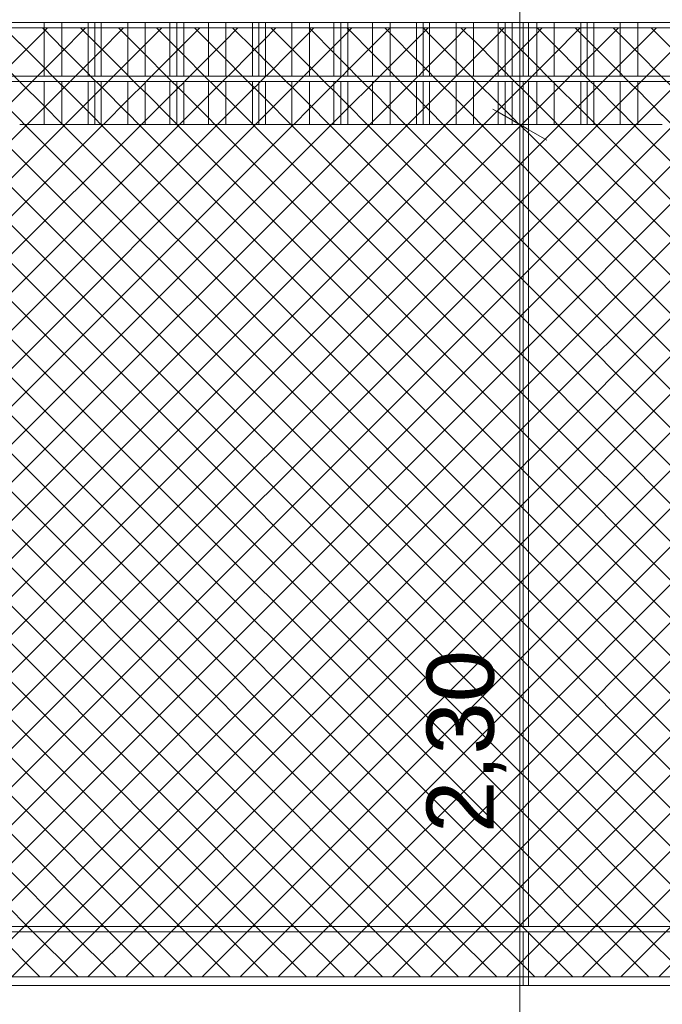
# Model space of a CAD drawing. Header units: millimetres. Extents: x 0 to 1917, y 0 to 847.
# Tile 40 of 230: x 279 to 303, y 679 to 715. Entities that reach past the tile are written whole.
import ezdxf

# ---------------------------------------------------------------- set-up
doc = ezdxf.new("R2010")
doc.units = ezdxf.units.MM
doc.header["$MEASUREMENT"] = 0
doc.set_wipeout_variables(frame=1)
doc.linetypes.add('Wipeout_Contour', pattern=[1000, 0, -1000])
for name, color, linetype in [('Cota.2D', 7, 'Continuous'), ('Interior - Mobiliário', 7, 'Continuous'), ('Linha & Trama.2D', 7, 'Continuous'), ('Parede.ARQ', 7, 'Continuous')]:
    doc.layers.add(name, color=color, linetype=linetype)
doc.styles.add('GENERATED_STYLE_1', font='arial.ttf')

msp = doc.modelspace()

# ---------------------------------------------------------------- wipeouts: each hides what was drawn before it
at = {"color": 254, "linetype": 'Wipeout_Contour', "lineweight": 0, "ltscale": 3078.19317}
msp.add_wipeout([(219.375, 715.528), (219.375, 715.328), (336.975, 715.328), (336.975, 715.528)], dxfattribs=at).dxf.layer = 'Interior - Mobiliário'
at = {"color": 254, "linetype": 'Wipeout_Contour', "lineweight": 0, "ltscale": 3070.00736}
msp.add_wipeout([(219.375, 713.328), (219.375, 713.128), (336.975, 713.128), (336.975, 713.328)], dxfattribs=at).dxf.layer = 'Interior - Mobiliário'
at = {"color": 254, "linetype": 'Wipeout_Contour', "lineweight": 0, "ltscale": 2952.813442}
msp.add_wipeout([(219.375, 681.728), (219.375, 681.528), (336.975, 681.528), (336.975, 681.728)], dxfattribs=at).dxf.layer = 'Interior - Mobiliário'

# ---------------------------------------------------------------- next in the draw order: wipeouts: each hides what was drawn before it
at = {"color": 254, "linetype": 'Wipeout_Contour', "lineweight": 0, "ltscale": 3068.064694}
msp.add_wipeout([(279.83, 715.328), (278.915, 715.328), (278.915, 713.328), (279.83, 713.328)], dxfattribs=at).dxf.layer = 'Interior - Mobiliário'
at = {"color": 254, "linetype": 'Wipeout_Contour', "lineweight": 0, "ltscale": 3095.553938}
msp.add_wipeout([(297.623, 713.328), (297.823, 713.328), (297.823, 715.328), (297.623, 715.328)], dxfattribs=at).dxf.layer = 'Interior - Mobiliário'
at = {"color": 254, "linetype": 'Wipeout_Contour', "lineweight": 0, "ltscale": 3033.353932}
msp.add_wipeout([(297.623, 681.728), (297.823, 681.728), (297.823, 713.128), (297.623, 713.128)], dxfattribs=at).dxf.layer = 'Interior - Mobiliário'
at = {"color": 254, "linetype": 'Wipeout_Contour', "lineweight": 0, "ltscale": 2971.214577}
msp.add_wipeout([(297.823, 681.528), (297.623, 681.528), (297.623, 679.528), (297.823, 679.528)], dxfattribs=at).dxf.layer = 'Interior - Mobiliário'

# ---------------------------------------------------------------- next in the draw order: wipeouts: each hides what was drawn before it
at = {"color": 254, "linetype": 'Wipeout_Contour', "lineweight": 0, "ltscale": 3069.20601}
msp.add_wipeout([(280.48, 715.328), (279.83, 715.328), (279.83, 713.328), (280.48, 713.328)], dxfattribs=at).dxf.layer = 'Interior - Mobiliário'
at = {"color": 254, "linetype": 'Wipeout_Contour', "lineweight": 0, "ltscale": 3095.944646}
msp.add_wipeout([(298.13, 715.328), (297.823, 715.328), (297.823, 713.328), (298.13, 713.328)], dxfattribs=at).dxf.layer = 'Interior - Mobiliário'
at = {"color": 254, "linetype": 'Wipeout_Contour', "lineweight": 0, "ltscale": 3015.590043}
msp.add_wipeout([(278.462, 711.528), (278.462, 681.728), (297.623, 681.728), (297.623, 711.528)], dxfattribs=at).dxf.layer = 'Parede.ARQ'
at = {"color": 254, "linetype": 'Wipeout_Contour', "lineweight": 0, "ltscale": 3046.024318}
msp.add_wipeout([(316.984, 711.528), (297.823, 711.528), (297.823, 681.728), (316.984, 681.728)], dxfattribs=at).dxf.layer = 'Parede.ARQ'
at = {"color": 254, "linetype": 'Wipeout_Contour', "lineweight": 0, "ltscale": 2941.876865}
msp.add_wipeout([(259.101, 681.528), (259.101, 679.528), (297.623, 679.528), (297.623, 681.528)], dxfattribs=at).dxf.layer = 'Parede.ARQ'
at = {"color": 254, "linetype": 'Wipeout_Contour', "lineweight": 0, "ltscale": 3003.885007}
msp.add_wipeout([(336.344, 681.528), (297.823, 681.528), (297.823, 679.528), (336.344, 679.528)], dxfattribs=at).dxf.layer = 'Parede.ARQ'

# ---------------------------------------------------------------- next in the draw order: linework, layer by layer
at = {"layer": 'Interior - Mobiliário', "color": 102, "linetype": 'Continuous', "lineweight": 0}
msp.add_line((279.83, 713.328), (279.83, 715.328), dxfattribs=at)
at = {"layer": 'Interior - Mobiliário', "color": 124, "linetype": 'Continuous', "lineweight": 0}
for p, q in [((297.823, 713.328), (297.823, 715.328)), ((219.375, 681.728), (336.975, 681.728)), ((219.375, 681.528), (336.975, 681.528))]:
    msp.add_line(p, q, dxfattribs=at)
at = {"layer": 'Linha & Trama.2D', "color": 8, "linetype": 'Continuous', "lineweight": 0}
msp.add_line((220.18, 679.854), (336.344, 679.854), dxfattribs=at)

# ---------------------------------------------------------------- next in the draw order: texts
at = {"layer": 'Cota.2D', "color": 7, "linetype": 'Continuous', "lineweight": 0, "insert": (296.999, 685.202), "char_height": 2.5, "width": 6.65145, "attachment_point": 7, "rotation": 90, "style": 'GENERATED_STYLE_1'}
msp.add_mtext('\\A1;2,30', dxfattribs=at)

# ---------------------------------------------------------------- next in the draw order: wipeouts: each hides what was drawn before it
at = {"color": 254, "linetype": 'Wipeout_Contour', "lineweight": 0, "ltscale": 3070.401614}
msp.add_wipeout([(280.48, 715.328), (280.48, 713.328), (281.465, 713.328), (281.465, 715.328)], dxfattribs=at).dxf.layer = 'Interior - Mobiliário'
at = {"color": 254, "linetype": 'Wipeout_Contour', "lineweight": 0, "ltscale": 3096.682534}
msp.add_wipeout([(298.13, 713.328), (298.78, 713.328), (298.78, 715.328), (298.13, 715.328)], dxfattribs=at).dxf.layer = 'Interior - Mobiliário'
at = {"color": 254, "linetype": 'Wipeout_Contour', "lineweight": 0, "ltscale": 3060.615675}
msp.add_wipeout([(279.83, 713.128), (278.915, 713.128), (278.915, 711.528), (279.83, 711.528)], dxfattribs=at).dxf.layer = 'Interior - Mobiliário'
at = {"color": 254, "linetype": 'Wipeout_Contour', "lineweight": 0, "ltscale": 3088.562861}
msp.add_wipeout([(297.823, 713.128), (297.823, 711.528), (298.13, 711.528), (298.13, 713.128)], dxfattribs=at).dxf.layer = 'Interior - Mobiliário'
at = {"color": 254, "linetype": 'Wipeout_Contour', "lineweight": 0, "ltscale": 2919.218046}
msp.add_wipeout([(336.975, 679.528), (219.375, 679.528), (219.375, 665.528), (336.975, 665.528)], dxfattribs=at).dxf.layer = 'Parede.ARQ'

# ---------------------------------------------------------------- next in the draw order: linework, layer by layer
at = {"layer": 'Interior - Mobiliário', "color": 102, "linetype": 'Continuous', "lineweight": 0}
for p, q in [((280.48, 713.328), (280.48, 715.328)), ((298.13, 713.328), (298.13, 715.328))]:
    msp.add_line(p, q, dxfattribs=at)
at = {"layer": 'Interior - Mobiliário', "color": 124, "linetype": 'Continuous', "lineweight": 0}
for p, q in [((297.823, 681.728), (297.823, 713.128)), ((297.623, 679.528), (297.623, 681.528)), ((297.823, 679.528), (297.823, 681.528))]:
    msp.add_line(p, q, dxfattribs=at)
at = {"layer": 'Parede.ARQ', "color": 7, "linetype": 'Continuous', "lineweight": 0}
msp.add_line((219.375, 679.528), (336.975, 679.528), dxfattribs=at)

# ---------------------------------------------------------------- next in the draw order: wipeouts: each hides what was drawn before it
at = {"color": 254, "linetype": 'Wipeout_Contour', "lineweight": 0, "ltscale": 3071.299077}
msp.add_wipeout([(281.465, 715.328), (281.465, 713.328), (281.705, 713.328), (281.705, 715.328)], dxfattribs=at).dxf.layer = 'Interior - Mobiliário'
at = {"color": 254, "linetype": 'Wipeout_Contour', "lineweight": 0, "ltscale": 3097.944787}
msp.add_wipeout([(298.78, 715.328), (298.78, 713.328), (299.765, 713.328), (299.765, 715.328)], dxfattribs=at).dxf.layer = 'Interior - Mobiliário'
at = {"color": 254, "linetype": 'Wipeout_Contour', "lineweight": 0, "ltscale": 3061.759766}
msp.add_wipeout([(279.83, 713.128), (279.83, 711.528), (280.48, 711.528), (280.48, 713.128)], dxfattribs=at).dxf.layer = 'Interior - Mobiliário'
at = {"color": 254, "linetype": 'Wipeout_Contour', "lineweight": 0, "ltscale": 3089.302512}
msp.add_wipeout([(298.13, 711.528), (298.78, 711.528), (298.78, 713.128), (298.13, 713.128)], dxfattribs=at).dxf.layer = 'Interior - Mobiliário'

# ---------------------------------------------------------------- next in the draw order: linework, layer by layer
at = {"layer": 'Interior - Mobiliário', "color": 102, "linetype": 'Continuous', "lineweight": 0}
for p, q in [((281.465, 713.328), (281.465, 715.328)), ((298.78, 713.328), (298.78, 715.328)), ((279.83, 711.528), (279.83, 713.128)), ((298.13, 711.528), (298.13, 713.128)), ((278.915, 711.528), (279.83, 711.528)), ((297.823, 711.528), (298.13, 711.528))]:
    msp.add_line(p, q, dxfattribs=at)

# ---------------------------------------------------------------- next in the draw order: wipeouts: each hides what was drawn before it
at = {"color": 254, "linetype": 'Wipeout_Contour', "lineweight": 0, "ltscale": 3071.651269}
msp.add_wipeout([(281.705, 715.328), (281.705, 713.328), (281.945, 713.328), (281.945, 715.328)], dxfattribs=at).dxf.layer = 'Interior - Mobiliário'
at = {"color": 254, "linetype": 'Wipeout_Contour', "lineweight": 0, "ltscale": 3098.892171}
msp.add_wipeout([(299.765, 713.328), (300.005, 713.328), (300.005, 715.328), (299.765, 715.328)], dxfattribs=at).dxf.layer = 'Interior - Mobiliário'
at = {"color": 254, "linetype": 'Wipeout_Contour', "lineweight": 0, "ltscale": 3062.958276}
msp.add_wipeout([(281.465, 713.128), (280.48, 713.128), (280.48, 711.528), (281.465, 711.528)], dxfattribs=at).dxf.layer = 'Interior - Mobiliário'
at = {"color": 254, "linetype": 'Wipeout_Contour', "lineweight": 0, "ltscale": 3090.567779}
msp.add_wipeout([(298.78, 711.528), (299.765, 711.528), (299.765, 713.128), (298.78, 713.128)], dxfattribs=at).dxf.layer = 'Interior - Mobiliário'

# ---------------------------------------------------------------- next in the draw order: linework, layer by layer
at = {"layer": 'Interior - Mobiliário', "color": 102, "linetype": 'Continuous', "lineweight": 0}
for p, q in [((281.705, 713.328), (281.705, 715.328)), ((299.765, 713.328), (299.765, 715.328)), ((280.48, 711.528), (280.48, 713.128)), ((298.78, 711.528), (298.78, 713.128)), ((279.83, 711.528), (280.48, 711.528)), ((298.13, 711.528), (298.78, 711.528))]:
    msp.add_line(p, q, dxfattribs=at)

# ---------------------------------------------------------------- next in the draw order: wipeouts: each hides what was drawn before it
at = {"color": 254, "linetype": 'Wipeout_Contour', "lineweight": 0, "ltscale": 3072.551451}
msp.add_wipeout([(281.945, 713.328), (282.93, 713.328), (282.93, 715.328), (281.945, 715.328)], dxfattribs=at).dxf.layer = 'Interior - Mobiliário'
at = {"color": 254, "linetype": 'Wipeout_Contour', "lineweight": 0, "ltscale": 3099.263901}
msp.add_wipeout([(300.245, 715.328), (300.005, 715.328), (300.005, 713.328), (300.245, 713.328)], dxfattribs=at).dxf.layer = 'Interior - Mobiliário'
at = {"color": 254, "linetype": 'Wipeout_Contour', "lineweight": 0, "ltscale": 3063.85792}
msp.add_wipeout([(281.465, 713.128), (281.465, 711.528), (281.705, 711.528), (281.705, 713.128)], dxfattribs=at).dxf.layer = 'Interior - Mobiliário'
at = {"color": 254, "linetype": 'Wipeout_Contour', "lineweight": 0, "ltscale": 3091.517424}
msp.add_wipeout([(299.765, 713.128), (299.765, 711.528), (300.005, 711.528), (300.005, 713.128)], dxfattribs=at).dxf.layer = 'Interior - Mobiliário'

# ---------------------------------------------------------------- next in the draw order: linework, layer by layer
at = {"layer": 'Interior - Mobiliário', "color": 102, "linetype": 'Continuous', "lineweight": 0}
for p, q in [((281.945, 713.328), (281.945, 715.328)), ((300.005, 713.328), (300.005, 715.328)), ((281.465, 711.528), (281.465, 713.128)), ((299.765, 711.528), (299.765, 713.128)), ((280.48, 711.528), (281.465, 711.528)), ((298.78, 711.528), (299.765, 711.528))]:
    msp.add_line(p, q, dxfattribs=at)

# ---------------------------------------------------------------- next in the draw order: wipeouts: each hides what was drawn before it
at = {"color": 254, "linetype": 'Wipeout_Contour', "lineweight": 0, "ltscale": 3073.755146}
msp.add_wipeout([(283.58, 715.328), (282.93, 715.328), (282.93, 713.328), (283.58, 713.328)], dxfattribs=at).dxf.layer = 'Interior - Mobiliário'
at = {"color": 254, "linetype": 'Wipeout_Contour', "lineweight": 0, "ltscale": 3100.21389}
msp.add_wipeout([(300.245, 715.328), (300.245, 713.328), (301.23, 713.328), (301.23, 715.328)], dxfattribs=at).dxf.layer = 'Interior - Mobiliário'
at = {"color": 254, "linetype": 'Wipeout_Contour', "lineweight": 0, "ltscale": 3064.210968}
msp.add_wipeout([(281.945, 713.128), (281.705, 713.128), (281.705, 711.528), (281.945, 711.528)], dxfattribs=at).dxf.layer = 'Interior - Mobiliário'
at = {"color": 254, "linetype": 'Wipeout_Contour', "lineweight": 0, "ltscale": 3091.890041}
msp.add_wipeout([(300.245, 713.128), (300.005, 713.128), (300.005, 711.528), (300.245, 711.528)], dxfattribs=at).dxf.layer = 'Interior - Mobiliário'

# ---------------------------------------------------------------- next in the draw order: linework, layer by layer
at = {"layer": 'Interior - Mobiliário', "color": 102, "linetype": 'Continuous', "lineweight": 0}
for p, q in [((282.93, 713.328), (282.93, 715.328)), ((300.245, 713.328), (300.245, 715.328)), ((281.705, 711.528), (281.705, 713.128)), ((300.005, 711.528), (300.005, 713.128)), ((281.465, 711.528), (281.705, 711.528)), ((299.765, 711.528), (300.005, 711.528))]:
    msp.add_line(p, q, dxfattribs=at)

# ---------------------------------------------------------------- next in the draw order: wipeouts: each hides what was drawn before it
at = {"color": 254, "linetype": 'Wipeout_Contour', "lineweight": 0, "ltscale": 3074.910392}
msp.add_wipeout([(283.58, 715.328), (283.58, 713.328), (284.495, 713.328), (284.495, 715.328)], dxfattribs=at).dxf.layer = 'Interior - Mobiliário'
at = {"color": 254, "linetype": 'Wipeout_Contour', "lineweight": 0, "ltscale": 3101.48404}
msp.add_wipeout([(301.23, 715.328), (301.23, 713.328), (301.88, 713.328), (301.88, 715.328)], dxfattribs=at).dxf.layer = 'Interior - Mobiliário'
at = {"color": 254, "linetype": 'Wipeout_Contour', "lineweight": 0, "ltscale": 3065.113333}
msp.add_wipeout([(281.945, 711.528), (282.93, 711.528), (282.93, 713.128), (281.945, 713.128)], dxfattribs=at).dxf.layer = 'Interior - Mobiliário'
at = {"color": 254, "linetype": 'Wipeout_Contour', "lineweight": 0, "ltscale": 3092.842293}
msp.add_wipeout([(300.245, 711.528), (301.23, 711.528), (301.23, 713.128), (300.245, 713.128)], dxfattribs=at).dxf.layer = 'Interior - Mobiliário'

# ---------------------------------------------------------------- next in the draw order: linework, layer by layer
at = {"layer": 'Interior - Mobiliário', "color": 102, "linetype": 'Continuous', "lineweight": 0}
for p, q in [((283.58, 713.328), (283.58, 715.328)), ((301.23, 713.328), (301.23, 715.328)), ((281.945, 711.528), (281.945, 713.128)), ((300.245, 711.528), (300.245, 713.128)), ((281.705, 711.528), (281.945, 711.528)), ((300.005, 711.528), (300.245, 711.528))]:
    msp.add_line(p, q, dxfattribs=at)

# ---------------------------------------------------------------- next in the draw order: wipeouts: each hides what was drawn before it
at = {"color": 254, "linetype": 'Wipeout_Contour', "lineweight": 0, "ltscale": 3075.779331}
msp.add_wipeout([(284.495, 715.328), (284.495, 713.328), (284.755, 713.328), (284.755, 715.328)], dxfattribs=at).dxf.layer = 'Interior - Mobiliário'
at = {"color": 254, "linetype": 'Wipeout_Contour', "lineweight": 0, "ltscale": 3102.702795}
msp.add_wipeout([(301.88, 715.328), (301.88, 713.328), (302.795, 713.328), (302.795, 715.328)], dxfattribs=at).dxf.layer = 'Interior - Mobiliário'
at = {"color": 254, "linetype": 'Wipeout_Contour', "lineweight": 0, "ltscale": 3066.319949}
msp.add_wipeout([(283.58, 713.128), (282.93, 713.128), (282.93, 711.528), (283.58, 711.528)], dxfattribs=at).dxf.layer = 'Interior - Mobiliário'
at = {"color": 254, "linetype": 'Wipeout_Contour', "lineweight": 0, "ltscale": 3094.11547}
msp.add_wipeout([(301.23, 713.128), (301.23, 711.528), (301.88, 711.528), (301.88, 713.128)], dxfattribs=at).dxf.layer = 'Interior - Mobiliário'

# ---------------------------------------------------------------- next in the draw order: linework, layer by layer
at = {"layer": 'Interior - Mobiliário', "color": 102, "linetype": 'Continuous', "lineweight": 0}
for p, q in [((284.495, 713.328), (284.495, 715.328)), ((301.88, 713.328), (301.88, 715.328)), ((282.93, 711.528), (282.93, 713.128)), ((301.23, 711.528), (301.23, 713.128)), ((281.945, 711.528), (282.93, 711.528)), ((300.245, 711.528), (301.23, 711.528))]:
    msp.add_line(p, q, dxfattribs=at)

# ---------------------------------------------------------------- next in the draw order: wipeouts: each hides what was drawn before it
at = {"color": 254, "linetype": 'Wipeout_Contour', "lineweight": 0, "ltscale": 3076.164439}
msp.add_wipeout([(285.015, 715.328), (284.755, 715.328), (284.755, 713.328), (285.015, 713.328)], dxfattribs=at).dxf.layer = 'Interior - Mobiliário'
at = {"color": 254, "linetype": 'Wipeout_Contour', "lineweight": 0, "ltscale": 3067.477995}
msp.add_wipeout([(283.58, 711.528), (284.495, 711.528), (284.495, 713.128), (283.58, 713.128)], dxfattribs=at).dxf.layer = 'Interior - Mobiliário'
at = {"color": 254, "linetype": 'Wipeout_Contour', "lineweight": 0, "ltscale": 3095.337126}
msp.add_wipeout([(301.88, 711.528), (302.795, 711.528), (302.795, 713.128), (301.88, 713.128)], dxfattribs=at).dxf.layer = 'Interior - Mobiliário'

# ---------------------------------------------------------------- next in the draw order: linework, layer by layer
at = {"layer": 'Interior - Mobiliário', "color": 102, "linetype": 'Continuous', "lineweight": 0}
for p, q in [((284.755, 713.328), (284.755, 715.328)), ((283.58, 711.528), (283.58, 713.128)), ((301.88, 711.528), (301.88, 713.128)), ((282.93, 711.528), (283.58, 711.528)), ((301.23, 711.528), (301.88, 711.528)), ((301.88, 711.528), (302.795, 711.528))]:
    msp.add_line(p, q, dxfattribs=at)

# ---------------------------------------------------------------- next in the draw order: wipeouts: each hides what was drawn before it
at = {"color": 254, "linetype": 'Wipeout_Contour', "lineweight": 0, "ltscale": 3077.035891}
msp.add_wipeout([(285.015, 715.328), (285.015, 713.328), (285.93, 713.328), (285.93, 715.328)], dxfattribs=at).dxf.layer = 'Interior - Mobiliário'
at = {"color": 254, "linetype": 'Wipeout_Contour', "lineweight": 0, "ltscale": 3068.349038}
msp.add_wipeout([(284.495, 711.528), (284.755, 711.528), (284.755, 713.128), (284.495, 713.128)], dxfattribs=at).dxf.layer = 'Interior - Mobiliário'

# ---------------------------------------------------------------- next in the draw order: linework, layer by layer
at = {"layer": 'Interior - Mobiliário', "color": 102, "linetype": 'Continuous', "lineweight": 0}
for p, q in [((285.015, 713.328), (285.015, 715.328)), ((284.495, 711.528), (284.495, 713.128)), ((283.58, 711.528), (284.495, 711.528))]:
    msp.add_line(p, q, dxfattribs=at)

# ---------------------------------------------------------------- next in the draw order: wipeouts: each hides what was drawn before it
at = {"color": 254, "linetype": 'Wipeout_Contour', "lineweight": 0, "ltscale": 3078.198695}
msp.add_wipeout([(286.58, 715.328), (285.93, 715.328), (285.93, 713.328), (286.58, 713.328)], dxfattribs=at).dxf.layer = 'Interior - Mobiliário'
at = {"color": 254, "linetype": 'Wipeout_Contour', "lineweight": 0, "ltscale": 3068.735079}
msp.add_wipeout([(284.755, 711.528), (285.015, 711.528), (285.015, 713.128), (284.755, 713.128)], dxfattribs=at).dxf.layer = 'Interior - Mobiliário'

# ---------------------------------------------------------------- next in the draw order: linework, layer by layer
at = {"layer": 'Interior - Mobiliário', "color": 102, "linetype": 'Continuous', "lineweight": 0}
for p, q in [((285.93, 713.328), (285.93, 715.328)), ((284.755, 711.528), (284.755, 713.128)), ((284.495, 711.528), (284.755, 711.528))]:
    msp.add_line(p, q, dxfattribs=at)

# ---------------------------------------------------------------- next in the draw order: wipeouts: each hides what was drawn before it
at = {"color": 254, "linetype": 'Wipeout_Contour', "lineweight": 0, "ltscale": 3079.416713}
msp.add_wipeout([(286.58, 713.328), (287.565, 713.328), (287.565, 715.328), (286.58, 715.328)], dxfattribs=at).dxf.layer = 'Interior - Mobiliário'
at = {"color": 254, "linetype": 'Wipeout_Contour', "lineweight": 0, "ltscale": 3069.608639}
msp.add_wipeout([(285.93, 713.128), (285.015, 713.128), (285.015, 711.528), (285.93, 711.528)], dxfattribs=at).dxf.layer = 'Interior - Mobiliário'

# ---------------------------------------------------------------- next in the draw order: linework, layer by layer
at = {"layer": 'Interior - Mobiliário', "color": 102, "linetype": 'Continuous', "lineweight": 0}
for p, q in [((286.58, 713.328), (286.58, 715.328)), ((285.015, 711.528), (285.015, 713.128)), ((284.755, 711.528), (285.015, 711.528))]:
    msp.add_line(p, q, dxfattribs=at)

# ---------------------------------------------------------------- next in the draw order: wipeouts: each hides what was drawn before it
at = {"color": 254, "linetype": 'Wipeout_Contour', "lineweight": 0, "ltscale": 3080.330964}
msp.add_wipeout([(287.565, 715.328), (287.565, 713.328), (287.805, 713.328), (287.805, 715.328)], dxfattribs=at).dxf.layer = 'Interior - Mobiliário'
at = {"color": 254, "linetype": 'Wipeout_Contour', "lineweight": 0, "ltscale": 3070.774255}
msp.add_wipeout([(285.93, 713.128), (285.93, 711.528), (286.58, 711.528), (286.58, 713.128)], dxfattribs=at).dxf.layer = 'Interior - Mobiliário'

# ---------------------------------------------------------------- next in the draw order: linework, layer by layer
at = {"layer": 'Interior - Mobiliário', "color": 102, "linetype": 'Continuous', "lineweight": 0}
for p, q in [((287.565, 713.328), (287.565, 715.328)), ((285.93, 711.528), (285.93, 713.128)), ((285.015, 711.528), (285.93, 711.528))]:
    msp.add_line(p, q, dxfattribs=at)

# ---------------------------------------------------------------- next in the draw order: wipeouts: each hides what was drawn before it
at = {"color": 254, "linetype": 'Wipeout_Contour', "lineweight": 0, "ltscale": 3080.689728}
msp.add_wipeout([(287.805, 715.328), (287.805, 713.328), (288.045, 713.328), (288.045, 715.328)], dxfattribs=at).dxf.layer = 'Interior - Mobiliário'
at = {"color": 254, "linetype": 'Wipeout_Contour', "lineweight": 0, "ltscale": 3071.995217}
msp.add_wipeout([(286.58, 711.528), (287.565, 711.528), (287.565, 713.128), (286.58, 713.128)], dxfattribs=at).dxf.layer = 'Interior - Mobiliário'

# ---------------------------------------------------------------- next in the draw order: linework, layer by layer
at = {"layer": 'Interior - Mobiliário', "color": 102, "linetype": 'Continuous', "lineweight": 0}
for p, q in [((287.805, 713.328), (287.805, 715.328)), ((286.58, 711.528), (286.58, 713.128)), ((285.93, 711.528), (286.58, 711.528))]:
    msp.add_line(p, q, dxfattribs=at)

# ---------------------------------------------------------------- next in the draw order: wipeouts: each hides what was drawn before it
at = {"color": 254, "linetype": 'Wipeout_Contour', "lineweight": 0, "ltscale": 3081.60666}
msp.add_wipeout([(288.045, 715.328), (288.045, 713.328), (289.03, 713.328), (289.03, 715.328)], dxfattribs=at).dxf.layer = 'Interior - Mobiliário'
at = {"color": 254, "linetype": 'Wipeout_Contour', "lineweight": 0, "ltscale": 3072.911676}
msp.add_wipeout([(287.565, 713.128), (287.565, 711.528), (287.805, 711.528), (287.805, 713.128)], dxfattribs=at).dxf.layer = 'Interior - Mobiliário'

# ---------------------------------------------------------------- next in the draw order: linework, layer by layer
at = {"layer": 'Interior - Mobiliário', "color": 102, "linetype": 'Continuous', "lineweight": 0}
for p, q in [((288.045, 713.328), (288.045, 715.328)), ((287.565, 711.528), (287.565, 713.128)), ((286.58, 711.528), (287.565, 711.528))]:
    msp.add_line(p, q, dxfattribs=at)

# ---------------------------------------------------------------- next in the draw order: wipeouts: each hides what was drawn before it
at = {"color": 254, "linetype": 'Wipeout_Contour', "lineweight": 0, "ltscale": 3082.832706}
msp.add_wipeout([(289.03, 713.328), (289.68, 713.328), (289.68, 715.328), (289.03, 715.328)], dxfattribs=at).dxf.layer = 'Interior - Mobiliário'
at = {"color": 254, "linetype": 'Wipeout_Contour', "lineweight": 0, "ltscale": 3073.271307}
msp.add_wipeout([(288.045, 713.128), (287.805, 713.128), (287.805, 711.528), (288.045, 711.528)], dxfattribs=at).dxf.layer = 'Interior - Mobiliário'

# ---------------------------------------------------------------- next in the draw order: linework, layer by layer
at = {"layer": 'Interior - Mobiliário', "color": 102, "linetype": 'Continuous', "lineweight": 0}
for p, q in [((289.03, 713.328), (289.03, 715.328)), ((287.805, 711.528), (287.805, 713.128)), ((287.565, 711.528), (287.805, 711.528))]:
    msp.add_line(p, q, dxfattribs=at)

# ---------------------------------------------------------------- next in the draw order: wipeouts: each hides what was drawn before it
at = {"color": 254, "linetype": 'Wipeout_Contour', "lineweight": 0, "ltscale": 3084.009311}
msp.add_wipeout([(289.68, 715.328), (289.68, 713.328), (290.595, 713.328), (290.595, 715.328)], dxfattribs=at).dxf.layer = 'Interior - Mobiliário'
at = {"color": 254, "linetype": 'Wipeout_Contour', "lineweight": 0, "ltscale": 3074.190449}
msp.add_wipeout([(289.03, 713.128), (288.045, 713.128), (288.045, 711.528), (289.03, 711.528)], dxfattribs=at).dxf.layer = 'Interior - Mobiliário'

# ---------------------------------------------------------------- next in the draw order: linework, layer by layer
at = {"layer": 'Interior - Mobiliário', "color": 102, "linetype": 'Continuous', "lineweight": 0}
for p, q in [((289.68, 713.328), (289.68, 715.328)), ((288.045, 711.528), (288.045, 713.128)), ((287.805, 711.528), (288.045, 711.528))]:
    msp.add_line(p, q, dxfattribs=at)

# ---------------------------------------------------------------- next in the draw order: wipeouts: each hides what was drawn before it
at = {"color": 254, "linetype": 'Wipeout_Contour', "lineweight": 0, "ltscale": 3084.894282}
msp.add_wipeout([(290.595, 713.328), (290.855, 713.328), (290.855, 715.328), (290.595, 715.328)], dxfattribs=at).dxf.layer = 'Interior - Mobiliário'
at = {"color": 254, "linetype": 'Wipeout_Contour', "lineweight": 0, "ltscale": 3075.419452}
msp.add_wipeout([(289.03, 711.528), (289.68, 711.528), (289.68, 713.128), (289.03, 713.128)], dxfattribs=at).dxf.layer = 'Interior - Mobiliário'

# ---------------------------------------------------------------- next in the draw order: linework, layer by layer
at = {"layer": 'Interior - Mobiliário', "color": 102, "linetype": 'Continuous', "lineweight": 0}
for p, q in [((290.595, 713.328), (290.595, 715.328)), ((289.03, 711.528), (289.03, 713.128)), ((288.045, 711.528), (289.03, 711.528))]:
    msp.add_line(p, q, dxfattribs=at)

# ---------------------------------------------------------------- next in the draw order: wipeouts: each hides what was drawn before it
at = {"color": 254, "linetype": 'Wipeout_Contour', "lineweight": 0, "ltscale": 3085.286478}
msp.add_wipeout([(291.115, 715.328), (290.855, 715.328), (290.855, 713.328), (291.115, 713.328)], dxfattribs=at).dxf.layer = 'Interior - Mobiliário'
at = {"color": 254, "linetype": 'Wipeout_Contour', "lineweight": 0, "ltscale": 3076.598893}
msp.add_wipeout([(289.68, 711.528), (290.595, 711.528), (290.595, 713.128), (289.68, 713.128)], dxfattribs=at).dxf.layer = 'Interior - Mobiliário'

# ---------------------------------------------------------------- next in the draw order: linework, layer by layer
at = {"layer": 'Interior - Mobiliário', "color": 102, "linetype": 'Continuous', "lineweight": 0}
for p, q in [((290.855, 713.328), (290.855, 715.328)), ((289.68, 711.528), (289.68, 713.128)), ((289.03, 711.528), (289.68, 711.528))]:
    msp.add_line(p, q, dxfattribs=at)

# ---------------------------------------------------------------- next in the draw order: wipeouts: each hides what was drawn before it
at = {"color": 254, "linetype": 'Wipeout_Contour', "lineweight": 0, "ltscale": 3086.173926}
msp.add_wipeout([(291.115, 715.328), (291.115, 713.328), (292.03, 713.328), (292.03, 715.328)], dxfattribs=at).dxf.layer = 'Interior - Mobiliário'
at = {"color": 254, "linetype": 'Wipeout_Contour', "lineweight": 0, "ltscale": 3077.485995}
msp.add_wipeout([(290.595, 711.528), (290.855, 711.528), (290.855, 713.128), (290.595, 713.128)], dxfattribs=at).dxf.layer = 'Interior - Mobiliário'

# ---------------------------------------------------------------- next in the draw order: linework, layer by layer
at = {"layer": 'Interior - Mobiliário', "color": 102, "linetype": 'Continuous', "lineweight": 0}
for p, q in [((291.115, 713.328), (291.115, 715.328)), ((290.595, 711.528), (290.595, 713.128)), ((289.68, 711.528), (290.595, 711.528))]:
    msp.add_line(p, q, dxfattribs=at)

# ---------------------------------------------------------------- next in the draw order: wipeouts: each hides what was drawn before it
at = {"color": 254, "linetype": 'Wipeout_Contour', "lineweight": 0, "ltscale": 3087.358029}
msp.add_wipeout([(292.03, 713.328), (292.68, 713.328), (292.68, 715.328), (292.03, 715.328)], dxfattribs=at).dxf.layer = 'Interior - Mobiliário'
at = {"color": 254, "linetype": 'Wipeout_Contour', "lineweight": 0, "ltscale": 3077.879134}
msp.add_wipeout([(291.115, 713.128), (290.855, 713.128), (290.855, 711.528), (291.115, 711.528)], dxfattribs=at).dxf.layer = 'Interior - Mobiliário'

# ---------------------------------------------------------------- next in the draw order: linework, layer by layer
at = {"layer": 'Interior - Mobiliário', "color": 102, "linetype": 'Continuous', "lineweight": 0}
for p, q in [((292.03, 713.328), (292.03, 715.328)), ((290.855, 711.528), (290.855, 713.128)), ((290.595, 711.528), (290.855, 711.528))]:
    msp.add_line(p, q, dxfattribs=at)

# ---------------------------------------------------------------- next in the draw order: wipeouts: each hides what was drawn before it
at = {"color": 254, "linetype": 'Wipeout_Contour', "lineweight": 0, "ltscale": 3088.598264}
msp.add_wipeout([(292.68, 715.328), (292.68, 713.328), (293.665, 713.328), (293.665, 715.328)], dxfattribs=at).dxf.layer = 'Interior - Mobiliário'
at = {"color": 254, "linetype": 'Wipeout_Contour', "lineweight": 0, "ltscale": 3078.768717}
msp.add_wipeout([(291.115, 711.528), (292.03, 711.528), (292.03, 713.128), (291.115, 713.128)], dxfattribs=at).dxf.layer = 'Interior - Mobiliário'

# ---------------------------------------------------------------- next in the draw order: linework, layer by layer
at = {"layer": 'Interior - Mobiliário', "color": 102, "linetype": 'Continuous', "lineweight": 0}
for p, q in [((292.68, 713.328), (292.68, 715.328)), ((291.115, 711.528), (291.115, 713.128)), ((290.855, 711.528), (291.115, 711.528))]:
    msp.add_line(p, q, dxfattribs=at)

# ---------------------------------------------------------------- next in the draw order: wipeouts: each hides what was drawn before it
at = {"color": 254, "linetype": 'Wipeout_Contour', "lineweight": 0, "ltscale": 3089.529156}
msp.add_wipeout([(293.665, 715.328), (293.665, 713.328), (293.905, 713.328), (293.905, 715.328)], dxfattribs=at).dxf.layer = 'Interior - Mobiliário'
at = {"color": 254, "linetype": 'Wipeout_Contour', "lineweight": 0, "ltscale": 3079.955667}
msp.add_wipeout([(292.03, 713.128), (292.03, 711.528), (292.68, 711.528), (292.68, 713.128)], dxfattribs=at).dxf.layer = 'Interior - Mobiliário'

# ---------------------------------------------------------------- next in the draw order: linework, layer by layer
at = {"layer": 'Interior - Mobiliário', "color": 102, "linetype": 'Continuous', "lineweight": 0}
for p, q in [((293.665, 713.328), (293.665, 715.328)), ((292.03, 711.528), (292.03, 713.128)), ((291.115, 711.528), (292.03, 711.528))]:
    msp.add_line(p, q, dxfattribs=at)

# ---------------------------------------------------------------- next in the draw order: wipeouts: each hides what was drawn before it
at = {"color": 254, "linetype": 'Wipeout_Contour', "lineweight": 0, "ltscale": 3089.894433}
msp.add_wipeout([(294.145, 715.328), (293.905, 715.328), (293.905, 713.328), (294.145, 713.328)], dxfattribs=at).dxf.layer = 'Interior - Mobiliário'
at = {"color": 254, "linetype": 'Wipeout_Contour', "lineweight": 0, "ltscale": 3081.198881}
msp.add_wipeout([(292.68, 711.528), (293.665, 711.528), (293.665, 713.128), (292.68, 713.128)], dxfattribs=at).dxf.layer = 'Interior - Mobiliário'

# ---------------------------------------------------------------- next in the draw order: linework, layer by layer
at = {"layer": 'Interior - Mobiliário', "color": 102, "linetype": 'Continuous', "lineweight": 0}
for p, q in [((293.905, 713.328), (293.905, 715.328)), ((292.68, 711.528), (292.68, 713.128)), ((292.03, 711.528), (292.68, 711.528))]:
    msp.add_line(p, q, dxfattribs=at)

# ---------------------------------------------------------------- next in the draw order: wipeouts: each hides what was drawn before it
at = {"color": 254, "linetype": 'Wipeout_Contour', "lineweight": 0, "ltscale": 3090.827968}
msp.add_wipeout([(294.145, 715.328), (294.145, 713.328), (295.13, 713.328), (295.13, 715.328)], dxfattribs=at).dxf.layer = 'Interior - Mobiliário'
at = {"color": 254, "linetype": 'Wipeout_Contour', "lineweight": 0, "ltscale": 3082.132008}
msp.add_wipeout([(293.905, 713.128), (293.665, 713.128), (293.665, 711.528), (293.905, 711.528)], dxfattribs=at).dxf.layer = 'Interior - Mobiliário'

# ---------------------------------------------------------------- next in the draw order: linework, layer by layer
at = {"layer": 'Interior - Mobiliário', "color": 102, "linetype": 'Continuous', "lineweight": 0}
for p, q in [((294.145, 713.328), (294.145, 715.328)), ((293.665, 711.528), (293.665, 713.128)), ((292.68, 711.528), (293.665, 711.528))]:
    msp.add_line(p, q, dxfattribs=at)

# ---------------------------------------------------------------- next in the draw order: wipeouts: each hides what was drawn before it
at = {"color": 254, "linetype": 'Wipeout_Contour', "lineweight": 0, "ltscale": 3092.076164}
msp.add_wipeout([(295.13, 715.328), (295.13, 713.328), (295.78, 713.328), (295.78, 715.328)], dxfattribs=at).dxf.layer = 'Interior - Mobiliário'
at = {"color": 254, "linetype": 'Wipeout_Contour', "lineweight": 0, "ltscale": 3082.498161}
msp.add_wipeout([(294.145, 713.128), (293.905, 713.128), (293.905, 711.528), (294.145, 711.528)], dxfattribs=at).dxf.layer = 'Interior - Mobiliário'

# ---------------------------------------------------------------- next in the draw order: linework, layer by layer
at = {"layer": 'Interior - Mobiliário', "color": 102, "linetype": 'Continuous', "lineweight": 0}
for p, q in [((295.13, 713.328), (295.13, 715.328)), ((293.905, 711.528), (293.905, 713.128)), ((293.665, 711.528), (293.905, 711.528))]:
    msp.add_line(p, q, dxfattribs=at)

# ---------------------------------------------------------------- next in the draw order: wipeouts: each hides what was drawn before it
at = {"color": 254, "linetype": 'Wipeout_Contour', "lineweight": 0, "ltscale": 3093.273941}
msp.add_wipeout([(295.78, 713.328), (296.695, 713.328), (296.695, 715.328), (295.78, 715.328)], dxfattribs=at).dxf.layer = 'Interior - Mobiliário'
at = {"color": 254, "linetype": 'Wipeout_Contour', "lineweight": 0, "ltscale": 3083.433934}
msp.add_wipeout([(295.13, 713.128), (294.145, 713.128), (294.145, 711.528), (295.13, 711.528)], dxfattribs=at).dxf.layer = 'Interior - Mobiliário'

# ---------------------------------------------------------------- next in the draw order: linework, layer by layer
at = {"layer": 'Interior - Mobiliário', "color": 102, "linetype": 'Continuous', "lineweight": 0}
for p, q in [((295.78, 713.328), (295.78, 715.328)), ((294.145, 711.528), (294.145, 713.128)), ((293.905, 711.528), (294.145, 711.528))]:
    msp.add_line(p, q, dxfattribs=at)

# ---------------------------------------------------------------- next in the draw order: wipeouts: each hides what was drawn before it
at = {"color": 254, "linetype": 'Wipeout_Contour', "lineweight": 0, "ltscale": 3094.174801}
msp.add_wipeout([(296.955, 715.328), (296.695, 715.328), (296.695, 713.328), (296.955, 713.328)], dxfattribs=at).dxf.layer = 'Interior - Mobiliário'
at = {"color": 254, "linetype": 'Wipeout_Contour', "lineweight": 0, "ltscale": 3084.685123}
msp.add_wipeout([(295.78, 713.128), (295.13, 713.128), (295.13, 711.528), (295.78, 711.528)], dxfattribs=at).dxf.layer = 'Interior - Mobiliário'

# ---------------------------------------------------------------- next in the draw order: linework, layer by layer
at = {"layer": 'Interior - Mobiliário', "color": 102, "linetype": 'Continuous', "lineweight": 0}
for p, q in [((296.695, 713.328), (296.695, 715.328)), ((295.13, 711.528), (295.13, 713.128)), ((294.145, 711.528), (295.13, 711.528))]:
    msp.add_line(p, q, dxfattribs=at)

# ---------------------------------------------------------------- next in the draw order: wipeouts: each hides what was drawn before it
at = {"color": 254, "linetype": 'Wipeout_Contour', "lineweight": 0, "ltscale": 3094.57402}
msp.add_wipeout([(297.215, 715.328), (296.955, 715.328), (296.955, 713.328), (297.215, 713.328)], dxfattribs=at).dxf.layer = 'Interior - Mobiliário'
at = {"color": 254, "linetype": 'Wipeout_Contour', "lineweight": 0, "ltscale": 3085.885769}
msp.add_wipeout([(295.78, 711.528), (296.695, 711.528), (296.695, 713.128), (295.78, 713.128)], dxfattribs=at).dxf.layer = 'Interior - Mobiliário'

# ---------------------------------------------------------------- next in the draw order: linework, layer by layer
at = {"layer": 'Interior - Mobiliário', "color": 102, "linetype": 'Continuous', "lineweight": 0}
for p, q in [((296.955, 713.328), (296.955, 715.328)), ((295.78, 711.528), (295.78, 713.128)), ((295.13, 711.528), (295.78, 711.528))]:
    msp.add_line(p, q, dxfattribs=at)

# ---------------------------------------------------------------- next in the draw order: wipeouts: each hides what was drawn before it
at = {"color": 254, "linetype": 'Wipeout_Contour', "lineweight": 0, "ltscale": 3095.086798}
msp.add_wipeout([(297.215, 715.328), (297.215, 713.328), (297.623, 713.328), (297.623, 715.328)], dxfattribs=at).dxf.layer = 'Interior - Mobiliário'
at = {"color": 254, "linetype": 'Wipeout_Contour', "lineweight": 0, "ltscale": 3086.788784}
msp.add_wipeout([(296.695, 711.528), (296.955, 711.528), (296.955, 713.128), (296.695, 713.128)], dxfattribs=at).dxf.layer = 'Interior - Mobiliário'

# ---------------------------------------------------------------- next in the draw order: linework, layer by layer
at = {"layer": 'Interior - Mobiliário', "color": 124, "linetype": 'Continuous', "lineweight": 0}
for p, q in [((219.375, 715.328), (336.975, 715.328)), ((297.623, 713.328), (297.623, 715.328)), ((219.375, 713.328), (336.975, 713.328))]:
    msp.add_line(p, q, dxfattribs=at)
at = {"layer": 'Interior - Mobiliário', "color": 102, "linetype": 'Continuous', "lineweight": 0}
for p, q in [((297.215, 713.328), (297.215, 715.328)), ((296.695, 711.528), (296.695, 713.128)), ((295.78, 711.528), (296.695, 711.528))]:
    msp.add_line(p, q, dxfattribs=at)
at = {"layer": 'Linha & Trama.2D', "color": 8, "linetype": 'Continuous', "lineweight": 0}
msp.add_line((336.344, 715.122), (220.18, 715.122), dxfattribs=at)

# ---------------------------------------------------------------- next in the draw order: wipeouts: each hides what was drawn before it
at = {"color": 254, "linetype": 'Wipeout_Contour', "lineweight": 0, "ltscale": 3087.188958}
msp.add_wipeout([(296.955, 711.528), (297.215, 711.528), (297.215, 713.128), (296.955, 713.128)], dxfattribs=at).dxf.layer = 'Interior - Mobiliário'

# ---------------------------------------------------------------- next in the draw order: linework, layer by layer
at = {"layer": 'Interior - Mobiliário', "color": 102, "linetype": 'Continuous', "lineweight": 0}
for p, q in [((296.955, 711.528), (296.955, 713.128)), ((296.695, 711.528), (296.955, 711.528))]:
    msp.add_line(p, q, dxfattribs=at)

# ---------------------------------------------------------------- next in the draw order: wipeouts: each hides what was drawn before it
at = {"color": 254, "linetype": 'Wipeout_Contour', "lineweight": 0, "ltscale": 3087.702961}
msp.add_wipeout([(297.215, 713.128), (297.215, 711.528), (297.623, 711.528), (297.623, 713.128)], dxfattribs=at).dxf.layer = 'Interior - Mobiliário'

# ---------------------------------------------------------------- next in the draw order: hatches: boundary and pattern name
at = {"layer": 'Linha & Trama.2D', "linetype": 'Continuous', "lineweight": 0}
h = msp.add_hatch(dxfattribs=at)
h.set_pattern_fill('GRELHA_5X5_DIAGONAL_0007', color=30, style=0, pattern_type=2)
h.set_pattern_definition([(45, (-3460.7426, 665.528), (-0.70710678, 0.70710678), []), (135, (-3460.7426, 665.528), (0.70710678, 0.70710678), [])])
h.paths.add_polyline_path([(220.18, 679.854), (336.344, 679.854), (336.344, 715.122), (220.18, 715.122)])

# ---------------------------------------------------------------- next in the draw order: linework, layer by layer
at = {"layer": 'Cota.2D', "color": 7, "linetype": 'Continuous', "lineweight": 0}
for p, q in [((297.499, 711.528), (297.499, 771.528)), ((296.499, 712.105), (298.499, 710.951)), ((298.999, 711.528), (295.999, 711.528)), ((297.499, 665.528), (297.499, 711.528))]:
    msp.add_line(p, q, dxfattribs=at)
at = {"layer": 'Interior - Mobiliário', "color": 124, "linetype": 'Continuous', "lineweight": 0}
for p, q in [((219.375, 713.128), (336.975, 713.128)), ((297.623, 681.728), (297.623, 713.128))]:
    msp.add_line(p, q, dxfattribs=at)
at = {"layer": 'Interior - Mobiliário', "color": 102, "linetype": 'Continuous', "lineweight": 0}
for p, q in [((297.215, 711.528), (297.215, 713.128)), ((296.955, 711.528), (297.215, 711.528)), ((297.215, 711.528), (297.623, 711.528))]:
    msp.add_line(p, q, dxfattribs=at)

doc.saveas('drawing.dxf')
